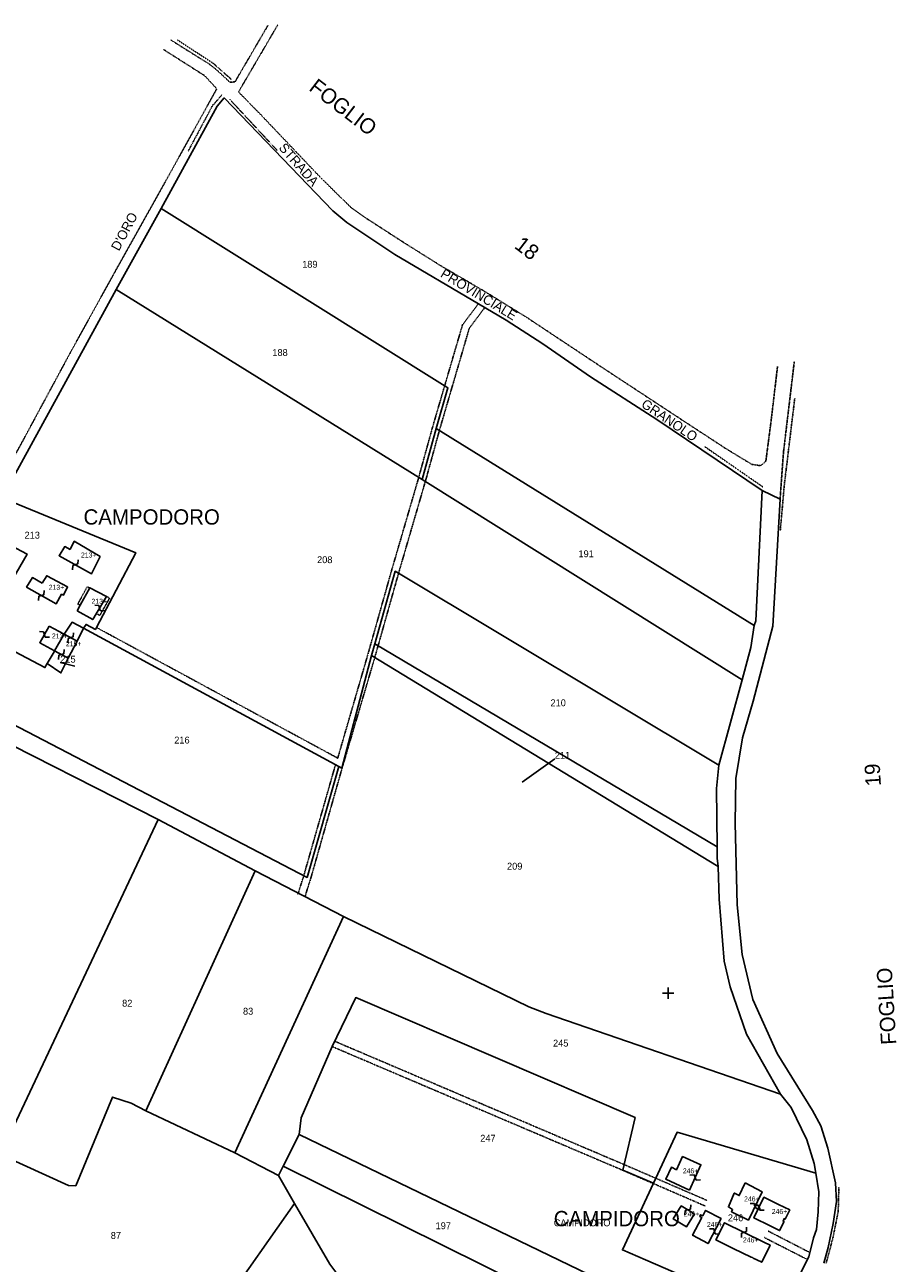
# Model space of a CAD drawing. Header units: metres. Extents: x 15595 to 16725, y -21807 to -20093.
# Tile 7 of 7: x 16263 to 16719, y -20741 to -20093. Entities that reach past the tile are written whole.
import ezdxf

# ---------------------------------------------------------------- set-up
doc = ezdxf.new("R2010")
doc.units = ezdxf.units.M
for name, pattern in [('CONTINUA', [0]), ('FRECCETTA', [1, -1]), ('TRATTEGGIATA5', [0.3, 0.15, -0.15]), ('TRATTO-PUNTO', [0.4, 0.15, -0.125, 0, -0.125])]:
    doc.linetypes.add(name, pattern=pattern)
for name, color, linetype in [('CONFINE', 3, 'CONTINUA'), ('FABBRICATI', 1, 'CONTINUA'), ('LINEEVARIE', 6, 'CONTINUA'), ('PARTICELLE', 7, 'CONTINUA'), ('SIMBOLI', 6, 'CONTINUA'), ('STRADE', 8, 'CONTINUA'), ('TESTI', 3, 'CONTINUA')]:
    doc.layers.add(name, color=color, linetype=linetype)

# ---------------------------------------------------------------- blocks, each defined once
blk = doc.blocks.new('1', base_point=(5, 5))
at = {"layer": 'SIMBOLI'}
for p, q in [((5, 2), (5, 8)), ((2, 5), (8, 5))]:
    blk.add_line(p, q, dxfattribs=at)
blk = doc.blocks.new('9', base_point=(5, 5))
at = {"layer": 'SIMBOLI'}
for p, q in [((2, 5), (4, 6)), ((4, 6), (6, 4)), ((6, 4), (8, 5))]:
    blk.add_line(p, q, dxfattribs=at)

msp = doc.modelspace()

# ---------------------------------------------------------------- linework, layer by layer
at = {"layer": 'CONFINE'}
msp.add_lwpolyline([(16681.283, -20741.227), (16683.598, -20732.964), (16686.212, -20720.444), (16687.816, -20708.838), (16687.402, -20699.06), (16683.394, -20680.979), (16679.746, -20669.281), (16675.395, -20661.283), (16656.779, -20631.473), (16644.124, -20603.223), (16638.545, -20579.672), (16635.842, -20553.533), (16634.839, -20510.822), (16635.17, -20487.412), (16638.684, -20466.278), (16644.271, -20446.963), (16654.585, -20407.728), (16658.358, -20341.347), (16649.01, -20336.854), (16593.87, -20299.661), (16559.15, -20277.226), (16534.183, -20260.094), (16514.978, -20247.664), (16500.491, -20239.076), (16456.861, -20213.212), (16431.743, -20196.536), (16424.363, -20190.368), (16367.586, -20131.289), (16363.852, -20135.552), (16334.543, -20189.261), (16311.018, -20231.661), (16251.378, -20340.602)], dxfattribs=at)
at = {"layer": 'FABBRICATI'}
for points in [[(16240.249, -20373.707), (16256.824, -20383.305), (16264.387, -20370.016), (16255.847, -20365.573), (16255.495, -20366.688), (16256.96, -20367.446), (16255.598, -20368.917), (16245.996, -20363.564), (16240.249, -20373.707)], [(16287.012, -20367.696), (16284.081, -20366.08), (16281.106, -20370.899), (16298.136, -20380.343), (16302.622, -20371.316), (16289.078, -20363.335), (16287.012, -20367.696)], [(16272.332, -20385.253), (16267.177, -20382.324), (16264.101, -20387.295), (16279.616, -20396.083), (16282.439, -20391.062), (16283.449, -20391.516), (16285.566, -20387.206), (16274.651, -20381.348), (16272.332, -20385.253)], [(16290.528, -20399.712), (16298.766, -20404.359), (16300.578, -20401.278), (16305.925, -20392.186), (16297.183, -20387.742), (16292.199, -20396.706), (16290.528, -20399.712)], [(16275.89, -20407.743), (16270.999, -20416.467), (16278.752, -20420.698), (16283.457, -20412.498), (16283.787, -20412), (16275.89, -20407.743)], [(16285.806, -20424.547), (16290.629, -20415.689), (16283.787, -20412), (16283.457, -20412.498), (16278.752, -20420.698), (16285.806, -20424.547)], [(16610.92, -20702.933), (16616.977, -20689.66), (16607.346, -20685.35), (16604.153, -20692.224), (16601.477, -20690.982), (16598.587, -20697.204), (16610.92, -20702.933)], [(16640.175, -20699.1), (16639.96, -20699.529), (16636.96, -20705.787), (16634.472, -20704.578), (16634.364, -20704.526), (16631.353, -20711.725), (16633.526, -20713.14), (16632.972, -20714.256), (16641.815, -20718.598), (16648.972, -20703.739), (16640.175, -20699.1)], [(16653.129, -20721.667), (16658.123, -20724.124), (16660.421, -20719.404), (16659.909, -20719.155), (16660.577, -20717.782), (16661.09, -20718.032), (16663.387, -20713.311), (16657.509, -20710.421), (16649.916, -20706.687), (16644.652, -20717.498), (16653.129, -20721.667)], [(16613.532, -20715.309), (16606.617, -20711.15), (16602.435, -20718.021), (16609.349, -20722.18), (16613.532, -20715.309)], [(16615.755, -20720.508), (16612.61, -20726.531), (16620.736, -20730.869), (16627.373, -20718.134), (16627.53, -20717.834), (16619.396, -20713.531), (16617.909, -20716.355), (16616.805, -20715.786), (16616.303, -20716.711), (16617.43, -20717.299), (16615.755, -20720.508)], [(16646.22, -20739.405), (16648.736, -20740.628), (16653.127, -20731.676), (16649.854, -20730.075), (16629.233, -20719.986), (16624.829, -20729.009), (16633.852, -20733.394), (16643.182, -20737.929), (16644.006, -20738.253), (16644.316, -20738.48), (16646.22, -20739.405)]]:
    msp.add_lwpolyline(points, close=True, dxfattribs=at)
at = {"layer": 'LINEEVARIE', "linetype": 'TRATTEGGIATA5'}
for points in [[(16390.377, -20093.4), (16373.133, -20122.97), (16370.406, -20123.025), (16364.086, -20117.108), (16360.043, -20113.822), (16339.625, -20101.039)], [(16657.026, -20271.884), (16653.77, -20299.503), (16650.913, -20321.447), (16648.188, -20323.783), (16643.642, -20323.132), (16630.149, -20314.948), (16608.973, -20301.103), (16565.762, -20272.705), (16525.936, -20246.276), (16502.79, -20231.978), (16481.313, -20219.451), (16461.502, -20207.022), (16440.882, -20193.682), (16434.008, -20188.78), (16428.397, -20183.318), (16417.931, -20173), (16386.534, -20139.97), (16375.007, -20128.185), (16395.578, -20093.036)], [(16335.842, -20106.011), (16357.321, -20119.704), (16363.641, -20126.533), (16339.442, -20170.302), (16310.049, -20222.897), (16287.211, -20264.283), (16262.156, -20310.739), (16242.142, -20347.408), (16221.017, -20385.243), (16197.116, -20427.81)], [(16300.714, -20408.465), (16426.922, -20476.839), (16442.718, -20422.507), (16455.148, -20378.457), (16469.139, -20330.507), (16476.486, -20303.791), (16492.194, -20250.104), (16500.491, -20239.076)], [(16409.802, -20549.297), (16412.795, -20539.804), (16429.309, -20481.739), (16446.474, -20423.591), (16458.906, -20379.536), (16472.901, -20331.573), (16480.248, -20304.858), (16495.747, -20251.885), (16503.835, -20241.058)], [(16658.358, -20341.347), (16660.151, -20316.668), (16665.811, -20269.233)], [(16297.183, -20387.742), (16295.819, -20387.188), (16290.929, -20396.215), (16292.199, -20396.706)], [(16305.925, -20392.186), (16307.542, -20393.095), (16302.501, -20402.072), (16300.578, -20401.278)], [(16405.989, -20548.278), (16409.051, -20538.675), (16425.753, -20480.284)], [(16619.127, -20711.203), (16575.832, -20692.447), (16424.093, -20627.834)], [(16620.086, -20708.273), (16577.032, -20689.652), (16425.422, -20625.048)], [(16673.911, -20735.566), (16652.091, -20724.331)], [(16672.631, -20739.217), (16650.076, -20727.721)]]:
    msp.add_lwpolyline(points, dxfattribs=at)
at = {"layer": 'LINEEVARIE', "linetype": 'TRATTO-PUNTO'}
for points in [[(16343.11, -20101.033), (16361.709, -20113.16), (16371.364, -20121.706)], [(16366.523, -20129.467), (16361.932, -20134.846)], [(16361.73, -20134.745), (16348.674, -20159.19)], [(16395.189, -20158.702), (16370.263, -20131.892)], [(16666.033, -20288.639), (16660.623, -20333.489), (16658.475, -20357.712)], [(16649.361, -20334.877), (16618.986, -20313.853)], [(16689.122, -20701.388), (16688.781, -20714.055), (16686.017, -20727.943), (16682.444, -20741.123)]]:
    msp.add_lwpolyline(points, dxfattribs=at)
at = {"layer": 'PARTICELLE', "color": 2, "linetype": 'FRECCETTA'}
for p, q in [((16281.741, -20426.866), (16289.301, -20428.644)), ((16540.524, -20477.147), (16523.415, -20489.371))]:
    msp.add_line(p, q, dxfattribs=at)
at = {"layer": 'PARTICELLE'}
for points in [[(16334.543, -20189.261), (16484.608, -20282.983), (16478.367, -20304.325), (16644.787, -20407.442), (16645.694, -20404.907), (16649.01, -20336.854), (16593.87, -20299.661), (16559.15, -20277.226), (16534.183, -20260.094), (16514.978, -20247.664), (16500.491, -20239.076), (16456.861, -20213.212), (16431.743, -20196.536), (16424.363, -20190.368), (16367.586, -20131.289), (16363.852, -20135.552), (16334.543, -20189.261)], [(16311.018, -20231.661), (16471.02, -20331.04), (16478.367, -20304.325), (16484.608, -20282.983), (16334.543, -20189.261), (16311.018, -20231.661)], [(16444.596, -20423.049), (16446.312, -20416.967), (16457.027, -20378.996), (16626.375, -20480.588), (16638.506, -20435.791), (16471.02, -20331.04), (16311.018, -20231.661), (16251.378, -20340.602), (16321.256, -20369.307), (16300.714, -20408.465), (16300.185, -20409.474), (16295.233, -20406.848), (16293.972, -20408.775), (16427.431, -20481.195), (16428.991, -20482.05), (16444.596, -20423.049)], [(16471.02, -20331.04), (16638.506, -20435.791), (16643.081, -20418.896), (16644.787, -20407.442), (16478.367, -20304.325), (16471.02, -20331.04)], [(16287.931, -20405.746), (16293.972, -20408.775), (16295.233, -20406.848), (16300.185, -20409.474), (16300.714, -20408.465), (16321.256, -20369.307), (16251.378, -20340.602), (16223.482, -20390.678), (16218.227, -20400.07), (16254.903, -20419.504), (16273.716, -20429.473), (16274.974, -20427.281), (16278.483, -20421.167), (16278.752, -20420.698), (16283.457, -20412.498), (16283.787, -20412), (16287.931, -20405.746)], [(16626.375, -20480.588), (16457.027, -20378.996), (16446.312, -20416.967), (16625.459, -20523.279), (16625.175, -20492.75), (16626.375, -20480.588)], [(16427.431, -20481.195), (16293.972, -20408.775), (16290.629, -20415.689), (16285.806, -20424.547), (16282.126, -20432.256), (16274.974, -20427.281), (16273.716, -20429.473), (16254.903, -20419.504), (16239.264, -20450.066), (16410.923, -20539.239), (16427.431, -20481.195)], [(16285.806, -20424.547), (16290.629, -20415.689), (16293.972, -20408.775), (16287.931, -20405.746), (16283.787, -20412), (16283.457, -20412.498), (16278.752, -20420.698), (16278.483, -20421.167), (16274.974, -20427.281), (16282.126, -20432.256), (16285.806, -20424.547)], [(16446.312, -20416.967), (16444.596, -20423.049), (16625.922, -20533.486), (16625.514, -20529.231), (16625.459, -20523.279), (16446.312, -20416.967)], [(16625.922, -20533.486), (16444.596, -20423.049), (16428.991, -20482.05), (16427.431, -20481.195), (16410.923, -20539.239), (16239.264, -20450.066), (16234.576, -20459.042), (16333.012, -20508.876), (16383.798, -20535.792), (16429.883, -20559.726), (16526.903, -20606.978), (16535.896, -20610.56), (16658.614, -20652.731), (16640.859, -20621.216), (16632.198, -20596.607), (16629.154, -20583.084), (16626.546, -20550.56), (16625.922, -20533.486)], [(16250.458, -20684.232), (16333.012, -20508.876), (16234.576, -20459.042), (16222.398, -20453.034), (16125.243, -20629.72), (16127.539, -20630.759), (16111.579, -20669.547), (16099.033, -20664.774), (16056.402, -20774.259), (16089.198, -20792.782), (16149.251, -20641.547), (16175.576, -20652.293), (16245.153, -20682.468), (16250.458, -20684.232)], [(16333.012, -20508.876), (16250.458, -20684.232), (16286.031, -20700.484), (16289.869, -20700.73), (16309.015, -20654.183), (16318.918, -20657.459), (16326.599, -20661.448), (16383.798, -20535.792), (16333.012, -20508.876)], [(16383.798, -20535.792), (16326.599, -20661.448), (16373.137, -20683.406), (16429.883, -20559.726), (16383.798, -20535.792)], [(16658.614, -20652.731), (16535.896, -20610.56), (16526.903, -20606.978), (16429.883, -20559.726), (16373.137, -20683.406), (16395.978, -20695.272), (16398.346, -20690.404), (16406.714, -20673.77), (16407.715, -20665.154), (16424.093, -20627.834), (16436.34, -20602.174), (16582.467, -20664.945), (16576.029, -20692.418), (16592.082, -20699.343), (16604.476, -20672.662), (16677.03, -20693.996), (16676.18, -20688.896), (16672.38, -20676.59), (16664.08, -20659.631), (16658.614, -20652.731)], [(16579.933, -20757.266), (16592.971, -20763.954), (16598.065, -20757.74), (16613.816, -20750.725), (16607.603, -20748.013), (16587.989, -20739.45), (16575.903, -20734.174), (16592.082, -20699.343), (16576.029, -20692.418), (16582.467, -20664.945), (16436.34, -20602.174), (16424.093, -20627.834), (16407.715, -20665.154), (16406.714, -20673.77), (16574.122, -20754.743), (16579.933, -20757.266)], [(16395.978, -20695.272), (16373.137, -20683.406), (16326.599, -20661.448), (16318.918, -20657.459), (16309.015, -20654.183), (16289.869, -20700.73), (16286.031, -20700.484), (16250.458, -20684.232), (16245.153, -20682.468), (16215.826, -20749.756), (16216.032, -20753.962), (16329.228, -20816.689), (16404.225, -20709.9), (16395.978, -20695.272)], [(16398.346, -20690.404), (16565.504, -20773.252), (16574.122, -20754.743), (16406.714, -20673.77), (16398.346, -20690.404)], [(16587.989, -20739.45), (16607.603, -20748.013), (16613.816, -20750.725), (16616.34, -20749.601), (16656.917, -20770.303), (16673.35, -20737.795), (16675.865, -20727.809), (16677.426, -20723.449), (16678.326, -20714.327), (16678.67, -20703.838), (16677.03, -20693.996), (16604.476, -20672.662), (16592.082, -20699.343), (16575.903, -20734.174), (16587.989, -20739.45)], [(16513.646, -20811.372), (16515.841, -20813.028), (16519.644, -20807.585), (16610.161, -20850.717), (16615.269, -20840.298), (16625.453, -20822.192), (16558.079, -20790.653), (16563.841, -20777.055), (16565.504, -20773.252), (16398.346, -20690.404), (16395.978, -20695.272), (16404.225, -20709.9), (16422.792, -20741.636), (16428.608, -20749.378), (16508.921, -20807.807), (16513.646, -20811.372)], [(16403.312, -20959.238), (16508.921, -20807.807), (16428.608, -20749.378), (16422.792, -20741.636), (16404.225, -20709.9), (16329.228, -20816.689), (16279.097, -20888.322), (16285.416, -20894.086), (16289.612, -20898.639), (16293.604, -20900.203), (16323.927, -20919.656), (16343.381, -20928.539), (16403.312, -20959.238)]]:
    msp.add_lwpolyline(points, close=True, dxfattribs=at)
at = {"layer": 'STRADE'}
msp.add_lwpolyline([(16681.283, -20741.227), (16683.598, -20732.964), (16686.212, -20720.444), (16687.816, -20708.838), (16687.402, -20699.06), (16683.394, -20680.979), (16679.746, -20669.281), (16675.395, -20661.283), (16656.779, -20631.473), (16644.124, -20603.223), (16638.545, -20579.672), (16635.842, -20553.533), (16634.839, -20510.822), (16635.17, -20487.412), (16638.684, -20466.278), (16644.271, -20446.963), (16654.585, -20407.728), (16658.358, -20341.347), (16649.01, -20336.854), (16649.01, -20336.854), (16645.694, -20404.907), (16644.787, -20407.442), (16643.081, -20418.896), (16638.506, -20435.791), (16626.375, -20480.588), (16625.175, -20492.75), (16625.459, -20523.279), (16625.514, -20529.231), (16625.922, -20533.486), (16626.546, -20550.56), (16629.154, -20583.084), (16632.198, -20596.607), (16640.859, -20621.216), (16658.614, -20652.731), (16664.08, -20659.631), (16672.38, -20676.59), (16676.18, -20688.896), (16677.03, -20693.996), (16678.67, -20703.838), (16678.326, -20714.327), (16677.426, -20723.449), (16675.865, -20727.809), (16673.35, -20737.795), (16656.917, -20770.303)], dxfattribs=at)

# ---------------------------------------------------------------- block references
at = {"layer": 'SIMBOLI'}
for p, rotation in [((16289.621, -20375.621), 60.967), ((16271.859, -20391.689), 60.451), ((16302.345, -20398.272), 149.553), ((16273.445, -20412.105), 330.736), ((16287.208, -20413.844), 241.691), ((16282.279, -20422.622), 61.368), ((16613.948, -20696.297), 155.455), ((16610.074, -20713.23), 238.998), ((16645.393, -20711.169), 154.309), ((16647.284, -20712.092), 334.059), ((16624.054, -20724.501), 152.475), ((16639.544, -20725.031), 243.926)]:
    msp.add_blockref('9', p, dxfattribs=dict(at, rotation=rotation))
msp.add_blockref('1', (16599.764, -20599.861), dxfattribs=at)

# ---------------------------------------------------------------- texts
at = {"layer": 'FABBRICATI', "color": 7}
for s, p in [('213+', (16292.582, -20371.839)), ('213+', (16275.717, -20388.716)), ('213+', (16298.108, -20396.051)), ('213+', (16277.364, -20414.221)), ('215+', (16284.682, -20418.274)), ('246+', (16607.471, -20694.142)), ('246+', (16639.533, -20708.849)), ('246+', (16607.983, -20716.665)), ('246+', (16654.019, -20715.406)), ('246+', (16620.063, -20722.2)), ('246+', (16638.914, -20730.307))]:
    msp.add_text(s, height=2.6, dxfattribs=at).set_placement(p)
at = {"layer": 'PARTICELLE', "color": 7}
for s, p in [('189', (16408.332, -20220.189)), ('188', (16392.721, -20266.375)), ('213', (16263.065, -20361.944)), ('191', (16552.88, -20371.682)), ('208', (16416.127, -20374.793)), ('215', (16281.741, -20426.866)), ('210', (16538.248, -20449.682)), ('216', (16341.392, -20469.187)), ('211', (16540.524, -20477.147)), ('209', (16515.504, -20535.192)), ('82', (16314.12, -20606.901)), ('83', (16377.358, -20611.095)), ('245', (16539.573, -20627.774)), ('247', (16501.492, -20677.577)), ('197', (16478.129, -20723.348)), ('246', (16631.051, -20719.211)), ('87', (16308.18, -20728.464))]:
    msp.add_text(s, height=3.6, dxfattribs=at).set_placement(p)
at = {"layer": 'TESTI', "color": 3}
for s, height, rotation, p in [('FOGLIO                                18', 8, 322.484, (16411.36, -20126.993)), ('STRADA', 5, 311.311, (16395.744, -20157.637)), ("D'ORO", 5, 62.056, (16312.463, -20211.797)), ('PROVINCIALE', 5, 328.787, (16480.257, -20224.672)), ('GRANOLO', 5, 325.922, (16585.277, -20292.684)), ('FOGLIO                                19', 8, 93.399, (16719.199, -20626.599))]:
    msp.add_text(s, height=height, rotation=rotation, dxfattribs=at).set_placement(p)
for s, height, p in [('CAMPODORO', 8, (16293.918, -20354.612)), ('CAMPIDORO', 8, (16539.947, -20721.819)), ('CAMPIDORO', 3.6, (16539.947, -20721.819))]:
    msp.add_text(s, height=height, dxfattribs=at).set_placement(p)

doc.saveas('drawing.dxf')
